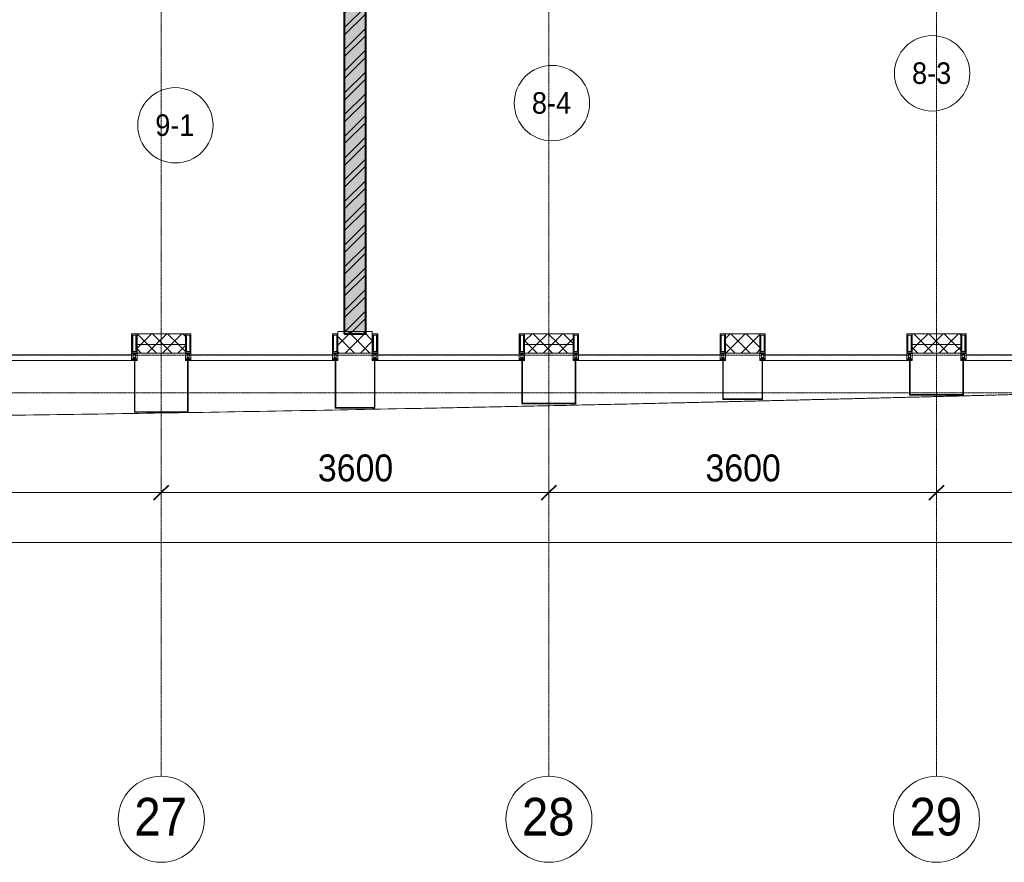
# Model space of a CAD drawing. Header units: millimetres. Extents: x 5617 to 125204, y 7718 to 237738.
# Tile 44 of 71: x 69624 to 78769, y 55190 to 63017. Entities that reach past the tile are written whole.
import ezdxf

# ---------------------------------------------------------------- set-up
doc = ezdxf.new("R2010")
doc.units = ezdxf.units.MM
doc.linetypes.add('ADSK_Линия сетки', pattern=[25, 20, -2.5, 0, -2.5])
doc.linetypes.add('Линия сетки', pattern=[25, 20, -2.5, 0, -2.5])
for name, color, linetype, lineweight in [('Импосты витража', 7, 'Continuous', 18), ('Колонны', 7, 'Continuous', 18), ('Марки помещений', 7, 'Continuous', 20), ('Оси', 7, 'Continuous', 9), ('Панели витража', 7, 'Continuous', 18), ('Размеры', 7, 'Continuous', 9), ('Размеры-100', 7, 'Continuous', 9), ('Стены разрез', 7, 'Continuous', 40), ('Стены штриховка', 7, 'Continuous', 40), ('Форма', 7, 'Continuous', 18), ('Элементы узлов', 7, 'Continuous', 18)]:
    doc.layers.add(name, color=color, linetype=linetype, lineweight=lineweight)
doc.styles.add('Arial', font='arial.ttf', dxfattribs={"width": 0.9, "height": 250})
doc.styles.add('Arial_1', font='arial.ttf', dxfattribs={"width": 0.9, "height": 350})
doc.styles.add('Arial_3', font='arial.ttf', dxfattribs={"width": 0.9, "height": 200})
doc.dimstyles.new('Основной_2_5_мм', dxfattribs={"dimscale": 304.8, "dimtxt": 255.06485, "dimasz": 0.463911, "dimexe": 0.492126, "dimexo": 0.492126, "dimgap": 0.098425, "dimtad": 1, "dimdec": 0, "dimdsep": 46, "dimtxsty": 'Arial', "dimblk1": 'OBLIQUE', "dimblk2": 'OBLIQUE', "dimsah": 1, "dimcen": 0.09, "dimdle": 0.492126, "dimazin": 2, "dimtfac": 1, "dimtdec": 4, "dimtix": 1, "dimtmove": 0, "dimatfit": 3, "dimfxl": 1, "dimtvp": 1, "dimtolj": 1, "dimtzin": 0, "dimlwd": 20, "dimlwe": 20, "dimarcsym": 2})
pattern_1 = [(45, (0, 0), (-70.71068, 70.71068), []), (135, (0, 0), (-70.71068, -70.71068), [])]

# ---------------------------------------------------------------- blocks, each defined once
blk = doc.blocks.new('135_SLK_K3_AR_rvt-1-МКСС_K3_L26__85_950_')
at = {"layer": 'Стены разрез', "lineweight": 9, "true_color": 0xcccccc}
h = blk.add_hatch(dxfattribs=at)
h.set_pattern_fill('FP_1', color=254, style=0, pattern_type=2)
h.set_pattern_definition([(50, (0, 0), (218.62117, -19.1268), [22.86, -251.46]), (355, (0, 0), (-42.29187, 229.2684), [18.288, -201.168]), (100.451, (18.22, -1.6), (176.33107, 210.13963), [19.428, -213.708]), (46.184, (0, 60.96), (325.29495, -50.45164), [34.29, -377.19]), (96.636, (27.1, 56.76), (284.883, 296.91266), [29.142, -320.562]), (351.184, (0, 60.96), (284.8858, 296.9107), [27.432, -301.752]), (21, (30.48, 45.72), (181.93753, -122.71832), [22.86, -251.46]), (326, (30.48, 45.72), (74.16223, 221.0262), [18.288, -201.168]), (71.451, (45.64, 35.5), (256.10035, 98.30526), [19.428, -213.708]), (37.5, (0, 0), (3.70639, 101.465895), [3.353, -195.377, 3.353, -200.863, -201.93]), (37.5, (0, 0), (3.70639, 101.465895), [-402.946, 3.353, -198.577]), (7.5, (0, 0), (80.18358, 120.21653), [3.353, -113.081, 3.353, -190.805, -76.962]), (7.5, (0, 0), (80.18358, 120.21653), [-310.591, 3.353, -73.609]), (327.5, (-67.97, 0), (162.708646, -6.87497), [3.353, -72.847, 3.353, -234.391, -315.468]), (327.5, (-67.97, 0), (162.708646, -6.87497), [-313.944, 3.353, -312.115]), (317.5, (-98.45, 0), (177.75468, 30.51183), [3.353, -95.707, 3.353, -154.534, -224.028]), (317.5, (-98.45, 0), (177.75468, 30.51183), [-256.946, 3.353, -220.675])])
h.paths.add_polyline_path([(109850, 60100), (109850, 68000), (109650, 68000), (109650, 60100)])
h = blk.add_hatch(dxfattribs=at)
h.set_pattern_fill('FP_3', color=254, style=0, pattern_type=2)
h.set_pattern_definition([(45, (0, 0), (-101.02788, 101.02788), []), (45, (67.35, 0), (-101.02788, 101.02788), [])])
h.paths.add_polyline_path([(109850, 60100), (109850, 68000), (109650, 68000), (109650, 60100)])
at = {"layer": 'Стены разрез', "color": 254, "true_color": 0xcccccc}
for p, q in [((109650, 66200), (109650, 60100)), ((109850, 60100), (109850, 66200)), ((109650, 60100), (109850, 60100))]:
    blk.add_line(p, q, dxfattribs=at)
blk = doc.blocks.new('System Panel - A_PAN_Glass-6437755-МКСС_K3_L26__85_950_')
at = {"layer": 'Панели витража', "color": 254, "lineweight": 5, "true_color": 0xcccccc}
for p, q in [((657.5, 0), (-657.5, 0)), ((-657.5, 0), (-657.5, -55)), ((657.5, -55), (657.5, 0)), ((-657.5, -55), (657.5, -55))]:
    blk.add_line(p, q, dxfattribs=at)
blk = doc.blocks.new('Rectangular Mullion - 50Wx250H-2623690-МКСС_K3_L26__85_950_')
at = {"layer": 'Элементы узлов', "color": 254, "lineweight": 5, "true_color": 0xcccccc}
for p, q in [((-25, 65.2), (-25, 250)), ((-25, 250), (0, 250)), ((-23, 237.3), (0, 237.3)), ((-23, 237.3), (-23, 73.6)), ((-14.9, 84), (-14.9, 237.3)), ((25, 250), (0, 250)), ((23, 237.3), (0, 237.3)), ((14.9, 84), (14.9, 237.3)), ((23, 237.3), (23, 73.6)), ((25, 65.2), (25, 250)), ((-14, 65.2), (-25, 65.2)), ((-23.8, 14.6), (-25, 14.2)), ((-25, 0), (-25, 14.2)), ((-22.3, 17), (-23.8, 17)), ((-23.8, 17), (-23.8, 14.6)), ((-22.5, 10.6), (-23.8, 14.6)), ((-22.5, 10.6), (-23.7, 9.9)), ((-23.7, 1.3), (-23.7, 9.9)), ((-23.7, 1.3), (-11.8, 1.3)), ((-23.2, 10.2), (-22.5, 8)), ((0, 84), (-23, 84)), ((-0.5, 73.6), (-23, 73.6)), ((-22.5, 8), (-22.5, 4.5)), ((-21.3, 4.5), (-22.5, 4.5)), ((-22.3, 17), (-22.3, 16)), ((-22.3, 16), (-21.3, 16)), ((-19, 17.6), (-21.3, 16)), ((-21.3, 4.5), (-21.3, 6.5)), ((-21.3, 6.5), (-14.2, 6.5)), ((-18.4, 16.6), (-19, 17.6)), ((-7.4, 16.6), (-18.4, 16.6)), ((-14.2, 6.5), (-14.2, 4.5)), ((-13.2, 4.5), (-14.2, 4.5)), ((-14, 71.3), (-14, 65.2)), ((-10, 71.3), (-14, 71.3)), ((-13.2, 4.5), (-12.2, 7.2)), ((-12.7, 7.6), (-11.3, 11.4)), ((-12.7, 7.6), (-11.8, 6.9)), ((-12.2, 9), (-12.2, 14.8)), ((-12.2, 14.8), (0, 14.8)), ((-11.8, 1.3), (-11.8, 6.9)), ((-10.5, 11.2), (-11.3, 11.4)), ((-10.5, 1.5), (-10.5, 11.2)), ((-4.8, 1.5), (-10.5, 1.5)), ((-10, 53), (-10, 71.3)), ((-8.7, 53), (-10, 53)), ((-10, 53), (-10, 17)), ((-10, 17), (-7.5, 17)), ((-8.7, 53), (-7, 54.7)), ((-8.5, 23), (-1.5, 30)), ((-8.5, 18.5), (-8.5, 23)), ((-7.5, 18.5), (-8.5, 18.5)), ((-7.5, 17), (-7.5, 18.5)), ((-7.4, 18), (-7.4, 16.6)), ((-2.6, 18), (-7.4, 18)), ((-7, 65.2), (-5.9, 67.3)), ((-7, 65.2), (-7, 54.7)), ((-4.1, 67.3), (-5.9, 67.3)), ((0, 8), (-4.8, 8)), ((-4.8, 1.5), (-4.8, 8)), ((-4.1, 67.3), (-2.9, 65.1)), ((-2.9, 65.1), (-2.9, 54.6)), ((-1.3, 53), (-2.9, 54.6)), ((-2.6, 18), (-2.6, 16.8)), ((-2.6, 16.8), (0, 16.8)), ((-1.5, 30), (0, 30)), ((0, 53), (-1.3, 53)), ((0, 84), (23, 84)), ((0, 53), (1.3, 53)), ((1.5, 30), (0, 30)), ((2.6, 16.8), (0, 16.8)), ((0, 14.8), (0, 16.8)), ((0, 14.8), (0, 16.8)), ((12.2, 14.8), (0, 14.8)), ((0, 0), (0, 8)), ((0, 8), (4.8, 8)), ((0, 0), (0, 8)), ((0.5, 73.6), (23, 73.6)), ((1.3, 53), (2.9, 54.6)), ((8.5, 23), (1.5, 30)), ((2.6, 18), (2.6, 16.8)), ((2.6, 18), (7.4, 18)), ((4.1, 67.3), (2.9, 65.1)), ((2.9, 65.1), (2.9, 54.6)), ((4.1, 67.3), (5.9, 67.3)), ((4.8, 1.5), (4.8, 8)), ((4.8, 1.5), (10.5, 1.5)), ((7, 65.2), (5.9, 67.3)), ((7, 65.2), (7, 54.7)), ((8.7, 53), (7, 54.7)), ((7.4, 18), (7.4, 16.6)), ((7.4, 16.6), (18.4, 16.6)), ((7.5, 18.5), (8.5, 18.5)), ((7.5, 17), (7.5, 18.5)), ((10, 17), (7.5, 17)), ((8.5, 18.5), (8.5, 23)), ((8.7, 53), (10, 53)), ((10, 71.3), (14, 71.3)), ((10, 53), (10, 71.3)), ((10, 53), (10, 17)), ((10.5, 11.2), (11.3, 11.4)), ((10.5, 1.5), (10.5, 11.2)), ((12.7, 7.6), (11.3, 11.4)), ((12.7, 7.6), (11.8, 6.9)), ((11.8, 1.3), (11.8, 6.9)), ((23.7, 1.3), (11.8, 1.3)), ((12.2, 9), (12.2, 14.8)), ((13.2, 4.5), (12.2, 7.2)), ((13.2, 4.5), (14.2, 4.5)), ((14, 71.3), (14, 65.2)), ((14, 65.2), (25, 65.2)), ((21.3, 6.5), (14.2, 6.5)), ((14.2, 6.5), (14.2, 4.5)), ((18.4, 16.6), (19, 17.6)), ((19, 17.6), (21.3, 16)), ((22.3, 16), (21.3, 16)), ((21.3, 4.5), (21.3, 6.5)), ((21.3, 4.5), (22.5, 4.5)), ((22.3, 17), (22.3, 16)), ((22.3, 17), (23.8, 17)), ((22.5, 10.6), (23.8, 14.6)), ((22.5, 10.6), (23.7, 9.9)), ((23.2, 10.2), (22.5, 8)), ((22.5, 8), (22.5, 4.5)), ((23.7, 1.3), (23.7, 9.9)), ((23.8, 17), (23.8, 14.6)), ((23.8, 14.6), (25, 14.2)), ((25, 0), (25, 14.2)), ((-25, 0), (0, 0)), ((25, 0), (0, 0))]:
    blk.add_line(p, q, dxfattribs=at)
for centre, start, end in [((-0.5, 73.1), 360, 90), ((0.5, 73.1), 90, 180)]:
    blk.add_arc(centre, 0.5, start, end, dxfattribs=at)
blk = doc.blocks.new('Rectangular Mullion - R_StandardFrame_50Wx250H-4646277-МКСС_K3_L26__85_950_')
at = {"layer": 'Импосты витража', "color": 254, "lineweight": 5, "true_color": 0xcccccc}
for p, q in [((-25, 0), (-25, 250)), ((-25, 250), (25, 250)), ((25, 250), (25, 0)), ((0, 0), (-25, 0)), ((25, 0), (5, 0))]:
    blk.add_line(p, q, dxfattribs=at)
blk = doc.blocks.new('Rectangular Mullion - R_StandardFrame_50Wx250H-4641129-МКСС_K3_L26__85_950_')
at = {"layer": 'Импосты витража', "color": 254, "lineweight": 5, "true_color": 0xcccccc}
for p, q in [((-25, 0), (-25, 250)), ((-25, 250), (25, 250)), ((25, 250), (25, 0)), ((-5, 0), (-25, 0)), ((25, 0), (0, 0))]:
    blk.add_line(p, q, dxfattribs=at)
blk = doc.blocks.new('System Panel - A_PAN_Glass П-1_1-6513573-МКСС_K3_L26__85_950_')
at = {"layer": 'Панели витража', "color": 254, "lineweight": 5, "true_color": 0xcccccc}
for p, q in [((657.5, 0), (-657.5, 0)), ((-657.5, 0), (-657.5, -55)), ((657.5, -55), (657.5, 0)), ((-657.5, -55), (657.5, -55))]:
    blk.add_line(p, q, dxfattribs=at)
blk = doc.blocks.new('Rectangular Mullion - R_StandardFrame_50Wx250H-V32-МКСС_K3_L26__85_950_')
at = {"layer": 'Импосты витража', "color": 254, "lineweight": 5, "true_color": 0xcccccc}
for p, q in [((-25, 0), (-25, 250)), ((-25, 250), (25, 250)), ((25, 250), (25, 0)), ((0, 0), (-25, 0)), ((25, 0), (5, 0))]:
    blk.add_line(p, q, dxfattribs=at)
blk = doc.blocks.new('A_SLK_PAN_Type1 - Прямой тип панели-5878878-МКСС_K3_L26__85_950_')
at = {"layer": 'Колонны', "color": 254, "lineweight": 5, "true_color": 0xcccccc}
for p, q in [((-245, 0), (-250, 0)), ((-250, 0), (-250, -480)), ((-245, -475), (-245, 0)), ((245, 0), (245, -475)), ((250, 0), (245, 0)), ((250, -480), (250, 0)), ((-250, -480), (250, -480)), ((245, -475), (-245, -475))]:
    blk.add_line(p, q, dxfattribs=at)
blk = doc.blocks.new('A_SLK_PAN_Type1 - Прямой тип панели-5878879-МКСС_K3_L26__85_950_')
at = {"layer": 'Колонны', "color": 254, "lineweight": 5, "true_color": 0xcccccc}
for p, q in [((-180, 0), (-185, 0)), ((-185, 0), (-185, -440)), ((-180, -435), (-180, 0)), ((180, 0), (180, -435)), ((185, 0), (180, 0)), ((185, -440), (185, 0)), ((-185, -440), (185, -440)), ((180, -435), (-180, -435))]:
    blk.add_line(p, q, dxfattribs=at)
blk = doc.blocks.new('A_SLK_PAN_Type1 - Прямой тип панели-5878880-МКСС_K3_L26__85_950_')
at = {"layer": 'Колонны', "color": 254, "lineweight": 5, "true_color": 0xcccccc}
for p, q in [((-245, 0), (-250, 0)), ((-250, 0), (-250, -400)), ((-245, -395), (-245, 0)), ((245, 0), (245, -395)), ((250, 0), (245, 0)), ((250, -400), (250, 0)), ((-250, -400), (250, -400)), ((245, -395), (-245, -395))]:
    blk.add_line(p, q, dxfattribs=at)
blk = doc.blocks.new('A_SLK_PAN_Type1 - Прямой тип панели-5878881-МКСС_K3_L26__85_950_')
at = {"layer": 'Колонны', "color": 254, "lineweight": 5, "true_color": 0xcccccc}
for p, q in [((-180, 0), (-185, 0)), ((-185, 0), (-185, -360)), ((-180, -355), (-180, 0)), ((180, 0), (180, -355)), ((185, 0), (180, 0)), ((185, -360), (185, 0)), ((-185, -360), (185, -360)), ((180, -355), (-180, -355))]:
    blk.add_line(p, q, dxfattribs=at)
blk = doc.blocks.new('A_SLK_PAN_Type1 - Прямой тип панели-5878882-МКСС_K3_L26__85_950_')
at = {"layer": 'Колонны', "color": 254, "lineweight": 5, "true_color": 0xcccccc}
for p, q in [((-245, 0), (-250, 0)), ((-250, 0), (-250, -320)), ((-245, -315), (-245, 0)), ((245, 0), (245, -315)), ((250, 0), (245, 0)), ((250, -320), (250, 0)), ((-250, -320), (250, -320)), ((245, -315), (-245, -315))]:
    blk.add_line(p, q, dxfattribs=at)
blk = doc.blocks.new('135_SLK_K3_AR_FCD_rvt-1-МКСС_K3_L26__85_950_')
at = {"layer": 'Стены разрез', "lineweight": 5, "true_color": 0xcccccc}
h = blk.add_hatch(dxfattribs=at)
h.set_pattern_fill('FP_5', color=254, style=0, pattern_type=2)
h.set_pattern_definition(pattern_1)
h.paths.add_polyline_path([(108175, 60000), (108175, 60100), (107725, 60100), (107725, 60000)])
h = blk.add_hatch(dxfattribs=at)
h.set_pattern_fill('FP_5', color=254, style=0, pattern_type=2)
h.set_pattern_definition(pattern_1)
h.paths.add_polyline_path([(109910, 59920), (109910, 60120), (109590, 60120), (109590, 59920)])
h = blk.add_hatch(dxfattribs=at)
h.set_pattern_fill('FP_5', color=254, style=0, pattern_type=2)
h.set_pattern_definition(pattern_1)
h.paths.add_polyline_path([(111775, 60000), (111775, 60100), (111325, 60100), (111325, 60000)])
h = blk.add_hatch(dxfattribs=at)
h.set_pattern_fill('FP_5', color=254, style=0, pattern_type=2)
h.set_pattern_definition(pattern_1)
h.paths.add_polyline_path([(113510, 59920), (113510, 60100), (113190, 60100), (113190, 59920)])
h = blk.add_hatch(dxfattribs=at)
h.set_pattern_fill('FP_5', color=254, style=0, pattern_type=2)
h.set_pattern_definition(pattern_1)
h.paths.add_polyline_path([(115375, 60000), (115375, 60100), (114925, 60100), (114925, 60000)])
h = blk.add_hatch(dxfattribs=at)
h.set_pattern_fill('FP_5', color=254, style=0, pattern_type=2)
h.set_pattern_definition(pattern_1)
h.paths.add_polyline_path([(108175, 59920), (108175, 60000), (107725, 60000), (107725, 59920)])
h = blk.add_hatch(dxfattribs=at)
h.set_pattern_fill('FP_5', color=254, style=0, pattern_type=2)
h.set_pattern_definition(pattern_1)
h.paths.add_polyline_path([(111775, 59920), (111775, 60000), (111325, 60000), (111325, 59920)])
h = blk.add_hatch(dxfattribs=at)
h.set_pattern_fill('FP_5', color=254, style=0, pattern_type=2)
h.set_pattern_definition(pattern_1)
h.paths.add_polyline_path([(115375, 59920), (115375, 60000), (114925, 60000), (114925, 59920)])
at = {"layer": 'Стены разрез', "color": 254, "lineweight": 9, "true_color": 0xcccccc}
for p, q in [((108175, 60100), (107725, 60100)), ((107725, 60100), (107725, 59920)), ((108175, 59920), (108175, 60100)), ((109910, 60120), (109590, 60120)), ((109590, 60120), (109590, 59920)), ((109910, 59920), (109910, 60120)), ((111775, 60100), (111325, 60100)), ((111325, 60100), (111325, 59920)), ((111775, 59920), (111775, 60100)), ((113510, 60100), (113190, 60100)), ((113190, 60100), (113190, 59920)), ((113510, 59920), (113510, 60100)), ((115375, 60100), (114925, 60100)), ((114925, 60100), (114925, 59920)), ((115375, 59920), (115375, 60100)), ((107725, 59920), (108175, 59920)), ((109590, 59920), (109910, 59920)), ((111325, 59920), (111775, 59920)), ((113190, 59920), (113510, 59920)), ((114925, 59920), (115375, 59920))]:
    blk.add_line(p, q, dxfattribs=at)
at = {"layer": 'Стены штриховка', "color": 254, "lineweight": 9, "true_color": 0xcccccc}
for p, q in [((107725, 60000), (108175, 60000)), ((111325, 60000), (111775, 60000)), ((114925, 60000), (115375, 60000))]:
    blk.add_line(p, q, dxfattribs=at)
at = {"layer": 'Форма', "color": 254, "lineweight": 9, "true_color": 0xcccccc}
blk.add_open_spline([(96961.1, 59309.9), (97404, 59306.5), (98646.7, 59298.6), (100689.2, 59294.4), (103088.6, 59304.5), (105487.9, 59327.2), (107887, 59361), (109686.3, 59393.3), (110885.7, 59417.5), (111385.5, 59427.9), (111785.3, 59436.5), (112085.2, 59443.1), (112385, 59449.8), (112634.9, 59455.5), (112834.8, 59460.1), (112984.7, 59463.5), (113134.6, 59467), (113284.6, 59470.5), (113434.5, 59474.1), (113584.4, 59477.7), (113734.3, 59481.3), (113884.2, 59484.9), (114034.2, 59488.5), (114184.1, 59492.2), (114334, 59495.9), (114483.9, 59499.6), (114633.9, 59503.4), (114783.7, 59507.1), (114933.6, 59510.9), (115083.6, 59514.7), (115233.5, 59518.6), (115383.4, 59522.4), (115533.3, 59526.3), (115683.2, 59530.2), (115833.2, 59534.1), (115983, 59538.1), (116132.9, 59542), (116282.9, 59546), (116432.8, 59550), (116582.7, 59554), (116732.5, 59558), (116882.5, 59562.1), (117032.4, 59566.1), (117182.3, 59570.2), (117332.1, 59574.3), (117482.1, 59578.4), (117632.1, 59582.6), (117781.9, 59586.7), (117931.7, 59590.8), (118081.7, 59595), (118231.7, 59599.2), (118381.5, 59603.4), (118531.3, 59607.6), (118656.3, 59611.1), (118756.4, 59613.9), (118856.3, 59616.7), (118981.1, 59620.2), (119106, 59623.7), (119205.9, 59626.5), (119281, 59628.7), (119356, 59630.8), (119456, 59633.6), (119580.7, 59637.1), (119705.5, 59640.6), (119805.5, 59643.5), (119880.6, 59645.6), (119955.7, 59647.7), (120055.6, 59650.5), (120180.3, 59654), (120305, 59657.5), (120405, 59660.3), (120480.2, 59662.4), (120555.4, 59664.5), (120630.3, 59666.6), (120705.1, 59668.7), (120779.8, 59670.8), (120854.6, 59672.8), (120929.5, 59674.9), (120992, 59676.6), (121042.2, 59678), (121079.8, 59679), (121117.5, 59680.1), (121167.5, 59681.4), (121229.9, 59683.1), (121304.6, 59685.2), (121379.2, 59687.2), (121453.9, 59689.2), (121528.8, 59691.2), (121591.4, 59692.8), (121641.6, 59694.2), (121679.5, 59695.2), (121717.2, 59696.1), (121767.3, 59697.4), (121829.5, 59699.1), (121903.8, 59701), (121978.1, 59702.9), (122052.6, 59704.7), (122114.9, 59706.3), (122165.1, 59707.5), (122202.9, 59708.4), (122234.6, 59709.2), (122260, 59709.8), (122279.1, 59710.3), (122298.2, 59710.7), (122323.3, 59711.3), (122354.5, 59712), (122391.4, 59712.9), (122440.2, 59714), (122500.7, 59715.4), (122573.5, 59717), (122647.1, 59718.6), (122722.1, 59720.2), (122786.3, 59721.5), (122838.8, 59722.5), (122878.8, 59723.3), (122919.1, 59724), (122972.8, 59725), (123039.6, 59726.1), (123118.9, 59727.3), (123222.6, 59728.6), (123346.9, 59729.9), (123436.9, 59730.1), (123478.6, 59730)], degree=3, knots=[-0.5526885, -0.5526885, -0.5526885, -0.5526885, -0.525, -0.475, -0.425, -0.375, -0.325, -0.275, -0.2625, -0.25, -0.24375, -0.2375, -0.23125, -0.225, -0.221875, -0.21875, -0.215625, -0.2125, -0.209375, -0.20625, -0.203125, -0.2, -0.196875, -0.19375, -0.190625, -0.1875, -0.184375, -0.18125, -0.178125, -0.175, -0.171875, -0.16875, -0.165625, -0.1625, -0.159375, -0.15625, -0.153125, -0.15, -0.146875, -0.14375, -0.140625, -0.1375, -0.134375, -0.13125, -0.128125, -0.125, -0.121875, -0.11875, -0.115625, -0.1125, -0.109375, -0.10625, -0.103125, -0.1, -0.0984375, -0.096875, -0.09375, -0.090625, -0.0890625, -0.0875, -0.0859375, -0.084375, -0.08125, -0.078125, -0.0765625, -0.075, -0.0734375, -0.071875, -0.06875, -0.065625, -0.0640625, -0.0625, -0.0609375, -0.059375, -0.0578125, -0.05625, -0.0546875, -0.053125, -0.0515625, -0.0507812, -0.05, -0.0492188, -0.0484375, -0.046875, -0.0453125, -0.04375, -0.0421875, -0.040625, -0.0390625, -0.0382813, -0.0375, -0.0367187, -0.0359375, -0.034375, -0.0328125, -0.03125, -0.0296875, -0.028125, -0.0273438, -0.0265625, -0.0257812, -0.0253906, -0.025, -0.0246094, -0.0242188, -0.0234375, -0.0226562, -0.021875, -0.0203125, -0.01875, -0.0171875, -0.015625, -0.0140625, -0.0132812, -0.0125, -0.0117188, -0.0109375, -0.009375, -0.0078125, -0.00625, -0.003125, 0, 0, 0, 0], dxfattribs=at)
at = {"layer": 'Импосты витража', "color": 254, "lineweight": 5, "true_color": 0xcccccc, "extrusion": (0, 0, -1)}
for name, p in [('Rectangular Mullion - 50Wx250H-2623690-МКСС_K3_L26__85_950_', (-107700, 59850)), ('Rectangular Mullion - R_StandardFrame_50Wx250H-4641129-МКСС_K3_L26__85_950_', (-107700, 59850)), ('Rectangular Mullion - 50Wx250H-2623690-МКСС_K3_L26__85_950_', (-108200, 59850)), ('Rectangular Mullion - R_StandardFrame_50Wx250H-4646277-МКСС_K3_L26__85_950_', (-108200, 59850)), ('Rectangular Mullion - 50Wx250H-2623690-МКСС_K3_L26__85_950_', (-109565, 59850)), ('Rectangular Mullion - R_StandardFrame_50Wx250H-4641129-МКСС_K3_L26__85_950_', (-109565, 59850)), ('Rectangular Mullion - 50Wx250H-2623690-МКСС_K3_L26__85_950_', (-109935, 59850)), ('Rectangular Mullion - R_StandardFrame_50Wx250H-V32-МКСС_K3_L26__85_950_', (-109935, 59850)), ('Rectangular Mullion - 50Wx250H-2623690-МКСС_K3_L26__85_950_', (-111300, 59850)), ('Rectangular Mullion - R_StandardFrame_50Wx250H-4641129-МКСС_K3_L26__85_950_', (-111300, 59850)), ('Rectangular Mullion - 50Wx250H-2623690-МКСС_K3_L26__85_950_', (-111800, 59850)), ('Rectangular Mullion - R_StandardFrame_50Wx250H-4646277-МКСС_K3_L26__85_950_', (-111800, 59850)), ('Rectangular Mullion - 50Wx250H-2623690-МКСС_K3_L26__85_950_', (-113165, 59850)), ('Rectangular Mullion - R_StandardFrame_50Wx250H-4641129-МКСС_K3_L26__85_950_', (-113165, 59850)), ('Rectangular Mullion - 50Wx250H-2623690-МКСС_K3_L26__85_950_', (-113535, 59850)), ('Rectangular Mullion - R_StandardFrame_50Wx250H-4646277-МКСС_K3_L26__85_950_', (-113535, 59850)), ('Rectangular Mullion - 50Wx250H-2623690-МКСС_K3_L26__85_950_', (-114900, 59850)), ('Rectangular Mullion - R_StandardFrame_50Wx250H-4641129-МКСС_K3_L26__85_950_', (-114900, 59850)), ('Rectangular Mullion - 50Wx250H-2623690-МКСС_K3_L26__85_950_', (-115400, 59850)), ('Rectangular Mullion - R_StandardFrame_50Wx250H-4646277-МКСС_K3_L26__85_950_', (-115400, 59850))]:
    blk.add_blockref(name, p, dxfattribs=at)
at = {"layer": 'Колонны', "color": 254, "lineweight": 5, "true_color": 0xcccccc}
for name, p in [('A_SLK_PAN_Type1 - Прямой тип панели-5878878-МКСС_K3_L26__85_950_', (107950, 59850)), ('A_SLK_PAN_Type1 - Прямой тип панели-5878879-МКСС_K3_L26__85_950_', (109750, 59850)), ('A_SLK_PAN_Type1 - Прямой тип панели-5878880-МКСС_K3_L26__85_950_', (111550, 59850)), ('A_SLK_PAN_Type1 - Прямой тип панели-5878881-МКСС_K3_L26__85_950_', (113350, 59850)), ('A_SLK_PAN_Type1 - Прямой тип панели-5878882-МКСС_K3_L26__85_950_', (115150, 59850))]:
    blk.add_blockref(name, p, dxfattribs=at)
at = {"layer": 'Панели витража', "color": 254, "lineweight": 5, "true_color": 0xcccccc, "rotation": 180}
for name, p in [('System Panel - A_PAN_Glass-6437755-МКСС_K3_L26__85_950_', (107017.5, 59850)), ('System Panel - A_PAN_Glass П-1_1-6513573-МКСС_K3_L26__85_950_', (108882.5, 59850)), ('System Panel - A_PAN_Glass П-1_1-6513573-МКСС_K3_L26__85_950_', (110617.5, 59850)), ('System Panel - A_PAN_Glass-6437755-МКСС_K3_L26__85_950_', (112482.5, 59850)), ('System Panel - A_PAN_Glass-6437755-МКСС_K3_L26__85_950_', (114217.5, 59850)), ('System Panel - A_PAN_Glass-6437755-МКСС_K3_L26__85_950_', (116082.5, 59850))]:
    blk.add_blockref(name, p, dxfattribs=at)
blk = doc.blocks.new('Ось сетки - Круг_Ø8 мм-6577-МКСС_K3_L26__85_950_')
at = {"layer": 'Оси', "lineweight": 20}
for start, end in [(360, 180), (180, 360)]:
    blk.add_arc((0, 0), 4, start, end, dxfattribs=at)
blk = doc.blocks.new('050_Марка_Помещение - Номер-620969-МКСС_K3_L26__85_950_')
at = {"layer": 'Марки помещений'}
blk.add_circle((0, 0), 3.5, dxfattribs=at)
blk = doc.blocks.new('DIMBLOCK23-МКСС_K3_L26__85_950_')
at = {"layer": 'Размеры-100', "lineweight": 20, "transparency": 16777216}
for p, q in [((67339.2, 58624.2), (67339.2, 58774.2)), ((70939.2, 58624.2), (70939.2, 58774.2)), ((67339.2, 58624.2), (70939.2, 58624.2)), ((67339.2, 58624.2), (67339.2, 58574.1)), ((70939.2, 58624.2), (70939.2, 58574.1))]:
    blk.add_line(p, q, dxfattribs=at)
at = {"layer": 'Размеры-100', "lineweight": 40, "transparency": 16777216}
for p, q in [((67339.2, 58624.2), (67268.5, 58553.5)), ((67339.2, 58624.2), (67409.9, 58694.9)), ((70939.2, 58624.2), (70868.5, 58553.5)), ((70939.2, 58624.2), (71009.9, 58694.9))]:
    blk.add_line(p, q, dxfattribs=at)
at = {"layer": 'Размеры-100', "color": 0, "lineweight": 20, "transparency": 16777216, "insert": (68793.9, 58978.7), "char_height": 250, "width": 828.765, "attachment_point": 1, "line_spacing_factor": 0.941778, "style": 'Arial'}
blk.add_mtext('3600', dxfattribs=at)
blk = doc.blocks.new('_Oblique')
at = {"color": 0, "linetype": 'ByBlock', "lineweight": -2}
blk.add_line((-0.5, -0.5), (0.5, 0.5), dxfattribs=at)
blk = doc.blocks.new('DIMBLOCK24-МКСС_K3_L26__85_950_')
at = {"layer": 'Размеры-100', "lineweight": 20, "transparency": 16777216}
for p, q in [((70939.2, 58624.2), (70939.2, 58774.2)), ((74539.2, 58624.2), (74539.2, 58774.2)), ((70939.2, 58624.2), (74539.2, 58624.2)), ((70939.2, 58624.2), (70939.2, 58574.1)), ((74539.2, 58624.2), (74539.2, 58574.1))]:
    blk.add_line(p, q, dxfattribs=at)
at = {"layer": 'Размеры-100', "lineweight": 40, "transparency": 16777216}
for p, q in [((70939.2, 58624.2), (70868.5, 58553.5)), ((70939.2, 58624.2), (71009.9, 58694.9)), ((74539.2, 58624.2), (74468.5, 58553.5)), ((74539.2, 58624.2), (74609.9, 58694.9))]:
    blk.add_line(p, q, dxfattribs=at)
at = {"layer": 'Размеры-100', "color": 0, "lineweight": 20, "transparency": 16777216, "insert": (72393.9, 58978.7), "char_height": 250, "width": 828.765, "attachment_point": 1, "line_spacing_factor": 0.941778, "style": 'Arial'}
blk.add_mtext('3600', dxfattribs=at)
blk = doc.blocks.new('DIMBLOCK25-МКСС_K3_L26__85_950_')
at = {"layer": 'Размеры-100', "lineweight": 20, "transparency": 16777216}
for p, q in [((74539.2, 58624.2), (74539.2, 58774.2)), ((78139.2, 58624.2), (78139.2, 58774.2)), ((74539.2, 58624.2), (78139.2, 58624.2)), ((74539.2, 58624.2), (74539.2, 58574.1)), ((78139.2, 58624.2), (78139.2, 58574.1))]:
    blk.add_line(p, q, dxfattribs=at)
at = {"layer": 'Размеры-100', "lineweight": 40, "transparency": 16777216}
for p, q in [((74539.2, 58624.2), (74468.5, 58553.5)), ((74539.2, 58624.2), (74609.9, 58694.9)), ((78139.2, 58624.2), (78068.5, 58553.5)), ((78139.2, 58624.2), (78209.9, 58694.9))]:
    blk.add_line(p, q, dxfattribs=at)
at = {"layer": 'Размеры-100', "color": 0, "lineweight": 20, "transparency": 16777216, "insert": (75993.9, 58978.7), "char_height": 250, "width": 828.765, "attachment_point": 1, "line_spacing_factor": 0.941778, "style": 'Arial'}
blk.add_mtext('3600', dxfattribs=at)
blk = doc.blocks.new('DIMBLOCK26-МКСС_K3_L26__85_950_')
at = {"layer": 'Размеры-100', "lineweight": 20, "transparency": 16777216}
for p, q in [((78139.2, 58624.2), (78139.2, 58774.2)), ((81739.2, 58624.2), (81739.2, 58774.2)), ((78139.2, 58624.2), (81739.2, 58624.2)), ((78139.2, 58624.2), (78139.2, 58574.1)), ((81739.2, 58624.2), (81739.2, 58574.1))]:
    blk.add_line(p, q, dxfattribs=at)
at = {"layer": 'Размеры-100', "lineweight": 40, "transparency": 16777216}
for p, q in [((78139.2, 58624.2), (78068.5, 58553.5)), ((78139.2, 58624.2), (78209.9, 58694.9)), ((81739.2, 58624.2), (81668.5, 58553.5)), ((81739.2, 58624.2), (81809.9, 58694.9))]:
    blk.add_line(p, q, dxfattribs=at)
at = {"layer": 'Размеры-100', "color": 0, "lineweight": 20, "transparency": 16777216, "insert": (79593.9, 58978.7), "char_height": 250, "width": 828.765, "attachment_point": 1, "line_spacing_factor": 0.941778, "style": 'Arial'}
blk.add_mtext('3600', dxfattribs=at)
blk = doc.blocks.new('DIMBLOCK30-МКСС_K3_L26__85_950_')
at = {"layer": 'Размеры-100', "lineweight": 20, "transparency": 16777216}
for p, q in [((31339.2, 58159.5), (31339.2, 58309.5)), ((87239.2, 58159.5), (87239.2, 58309.5)), ((31189.2, 58159.5), (87389.2, 58159.5)), ((31339.2, 58159.5), (31339.2, 58109.5)), ((87239.2, 58159.5), (87239.2, 58109.5))]:
    blk.add_line(p, q, dxfattribs=at)
at = {"layer": 'Размеры-100', "lineweight": 40, "transparency": 16777216}
for p, q in [((31339.2, 58159.5), (31409.9, 58230.2)), ((87239.2, 58159.5), (87309.9, 58230.2)), ((31339.2, 58159.5), (31268.5, 58088.8)), ((87239.2, 58159.5), (87168.5, 58088.8))]:
    blk.add_line(p, q, dxfattribs=at)
at = {"layer": 'Размеры-100', "color": 0, "lineweight": 20, "transparency": 16777216, "insert": (58857.6, 58514.1), "char_height": 250, "width": 1035.956, "attachment_point": 1, "line_spacing_factor": 0.941778, "style": 'Arial'}
blk.add_mtext('55900', dxfattribs=at)

msp = doc.modelspace()

# ---------------------------------------------------------------- linework, layer by layer
at = {"layer": 'Оси', "linetype": 'Линия сетки'}
for p, q in [((70939.2, 55989.9), (70939.2, 77400)), ((74539.2, 55989.9), (74539.2, 77400)), ((78139.2, 55989.9), (78139.2, 77400))]:
    msp.add_line(p, q, dxfattribs=at)
at = {"layer": 'Оси', "linetype": 'ADSK_Линия сетки'}
for p, q in [((87439.2, 59900), (28238.8, 59900)), ((87439.2, 59550), (26968.8, 59550))]:
    msp.add_line(p, q, dxfattribs=at)

# ---------------------------------------------------------------- block references
at = {"lineweight": 5}
for name in ['135_SLK_K3_AR_FCD_rvt-1-МКСС_K3_L26__85_950_', '135_SLK_K3_AR_rvt-1-МКСС_K3_L26__85_950_']:
    msp.add_blockref(name, (-37010.8, 0), dxfattribs=at)
at = {"layer": 'Марки помещений', "xscale": 99.99999999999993, "yscale": 99.99999999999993, "zscale": 99.99999999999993}
for p in [(78099, 62519), (74567.9, 62242.4), (71070.1, 62036.1)]:
    msp.add_blockref('050_Марка_Помещение - Номер-620969-МКСС_K3_L26__85_950_', p, dxfattribs=at)
at = {"layer": 'Оси', "lineweight": 20, "xscale": 99.99999999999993, "yscale": 99.99999999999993, "zscale": 99.99999999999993}
for p in [(70939.2, 55589.9), (74539.2, 55589.9), (78139.2, 55589.9)]:
    msp.add_blockref('Ось сетки - Круг_Ø8 мм-6577-МКСС_K3_L26__85_950_', p, dxfattribs=at)

# ---------------------------------------------------------------- texts
at = {"layer": 'Марки помещений', "lineweight": 9, "char_height": 200, "width": 447.342, "attachment_point": 1, "style": 'Arial_3'}
for s, insert in [('8-3', (77912.5, 62620.7)), ('8-4', (74381.3, 62344.1)), ('9-1', (70883.6, 62137.8))]:
    msp.add_mtext(s, dxfattribs=dict(at, insert=insert))
at = {"layer": 'Оси', "char_height": 350, "width": 606.076, "attachment_point": 1, "style": 'Arial_1'}
for s, insert in [('27', (70688.6, 55788.9)), ('28', (74288.6, 55788.9)), ('29', (77888.6, 55788.9))]:
    msp.add_mtext(s, dxfattribs=dict(at, insert=insert))

# ---------------------------------------------------------------- dimensions: what is measured, and where the dimension line sits
at = {"layer": 'Размеры', "lineweight": 20}
for base, p1, p2, override, picture, middle in [((70939.2, 58624.2), (67339.2, 58724.1), (70939.2, 58724.1), {"dimpost": '<>', "dimfxl": 3600}, 'DIMBLOCK23-МКСС_K3_L26__85_950_', (69139.2, 58781.9)), ((74539.2, 58624.2), (70939.2, 58724.1), (74539.2, 58724.1), {"dimpost": '<>', "dimfxl": 3600}, 'DIMBLOCK24-МКСС_K3_L26__85_950_', (72739.2, 58781.9)), ((78139.2, 58624.2), (74539.2, 58724.1), (78139.2, 58724.1), {"dimpost": '<>', "dimfxl": 3600}, 'DIMBLOCK25-МКСС_K3_L26__85_950_', (76339.2, 58781.9)), ((81739.2, 58624.2), (78139.2, 58724.1), (81739.2, 58724.1), {"dimpost": '<>', "dimfxl": 3600}, 'DIMBLOCK26-МКСС_K3_L26__85_950_', (79939.2, 58781.9)), ((87239.2, 58159.5), (31339.2, 58259.5), (87239.2, 58259.5), {"dimpost": '<>', "dimfxl": 55900}, 'DIMBLOCK30-МКСС_K3_L26__85_950_', (59289.2, 58317.1))]:
    dim = msp.add_linear_dim(base=base, p1=p1, p2=p2, dimstyle='Основной_2_5_мм', override=override, dxfattribs=at)
    dim.commit()
    dim.dimension.update_dxf_attribs({"geometry": picture, "text_midpoint": middle})

doc.saveas('drawing.dxf')
